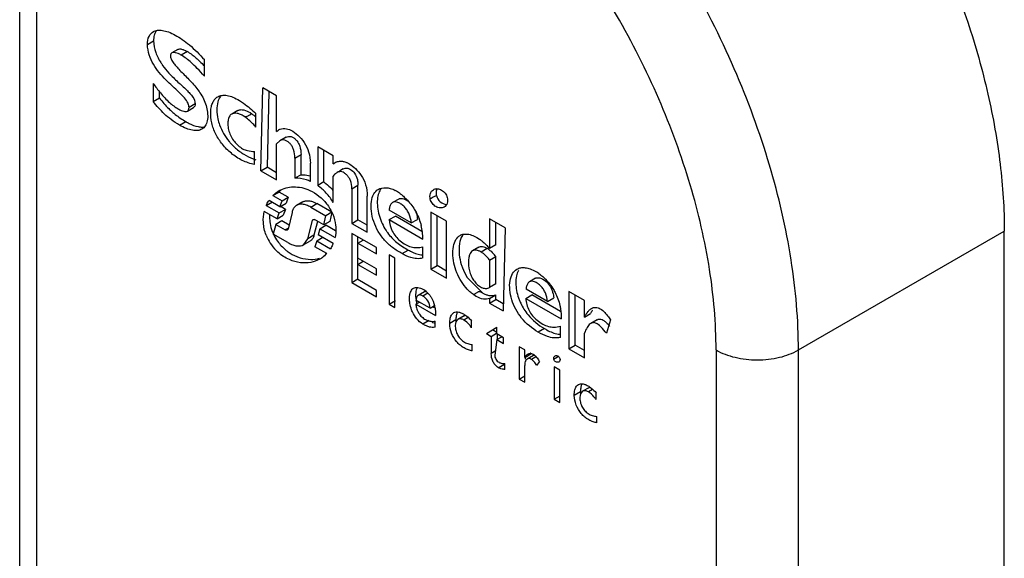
# Model space of a CAD drawing. Header units: millimetres. Extents: x 46 to 113, y 17 to 206.
# Tile 8 of 9: x 67 to 101, y 170 to 189. Entities that reach past the tile are written whole.
import ezdxf

# ---------------------------------------------------------------- set-up
doc = ezdxf.new("R2010")
doc.units = ezdxf.units.MM
doc.header["$LTSCALE"] = 14.498882
doc.layers.get('0').update_dxf_attribs({"linetype": 'CONTINUOUS'})

msp = doc.modelspace()

# ---------------------------------------------------------------- linework, layer by layer
at = {"color": 7}
for p, q in [((67.368, 69.267), (67.368, 191.61)), ((67.953, 69.605), (67.953, 190.793)), ((71.756, 187.82), (71.968, 187.943)), ((72.805, 187.651), (72.592, 187.528)), ((73.128, 187.574), (72.916, 187.452)), ((73.711, 186.734), (73.711, 187.298)), ((71.954, 186.473), (71.954, 185.85)), ((72.166, 185.972), (72.166, 186.208)), ((75.654, 183.475), (75.724, 186.325)), ((76.187, 186.058), (75.724, 186.325)), ((75.93, 186.206), (75.866, 183.598)), ((76.187, 184.831), (76.187, 186.058)), ((72.166, 185.972), (71.954, 185.85)), ((73.395, 185.78), (73.183, 185.658)), ((73.128, 185.529), (73.34, 185.652)), ((74.862, 185.55), (74.65, 185.428)), ((75.478, 184.983), (75.478, 185.444)), ((72.86, 185.046), (73.073, 185.169)), ((76.187, 184.831), (76.257, 184.88)), ((76.303, 184.508), (76.187, 184.41)), ((76.187, 183.168), (76.187, 184.41)), ((76.515, 184.63), (76.303, 184.508)), ((75.433, 183.693), (75.433, 184.136)), ((76.819, 183.913), (77.031, 184.036)), ((77.031, 183.343), (77.031, 184.036)), ((77.604, 184.304), (77.604, 182.972)), ((78.137, 183.997), (77.604, 184.304)), ((77.816, 183.095), (77.816, 184.182)), ((78.137, 183.716), (78.137, 183.997)), ((76.819, 183.913), (76.819, 183.221)), ((77.352, 183.113), (77.352, 183.737)), ((78.137, 183.716), (78.192, 183.753)), ((78.137, 183.716), (78.195, 183.749)), ((75.654, 183.475), (75.866, 183.598)), ((75.654, 183.475), (76.187, 183.168)), ((76.187, 183.413), (75.866, 183.598)), ((77.031, 183.343), (76.819, 183.221)), ((78.299, 183.435), (78.272, 183.42)), ((78.484, 183.542), (78.357, 183.469)), ((77.816, 183.095), (77.604, 182.972)), ((78.137, 182.384), (78.137, 183.299)), ((78.775, 182.863), (78.987, 182.986)), ((78.987, 181.795), (78.987, 182.986)), ((76.064, 182.627), (76.277, 182.749)), ((76.269, 182.791), (76.288, 182.803)), ((76.592, 182.567), (76.277, 182.749)), ((78.775, 182.863), (78.775, 181.673)), ((75.834, 182.29), (76.046, 182.413)), ((75.834, 182.29), (76.281, 182.032)), ((76.306, 182.245), (75.932, 182.462)), ((76.064, 182.627), (76.38, 182.445)), ((76.306, 182.245), (76.38, 182.445)), ((76.306, 182.245), (76.518, 182.368)), ((76.38, 182.445), (76.592, 182.567)), ((76.592, 182.567), (76.518, 182.368)), ((77.089, 182.409), (76.877, 182.286)), ((77.363, 182.23), (77.576, 182.352)), ((78.092, 182.054), (77.576, 182.352)), ((79.307, 181.365), (79.307, 182.607)), ((80.389, 182.508), (80.177, 182.386)), ((76.209, 181.831), (75.77, 182.085)), ((76.209, 181.831), (76.281, 182.032)), ((76.209, 181.831), (76.421, 181.954)), ((76.281, 182.032), (76.493, 182.154)), ((76.493, 182.154), (76.313, 182.258)), ((76.493, 182.154), (76.421, 181.954)), ((76.723, 182.05), (76.588, 181.477)), ((77.363, 182.23), (77.879, 181.932)), ((78.092, 182.054), (77.879, 181.932)), ((78.092, 182.054), (78.025, 181.74)), ((80.818, 181.688), (80.059, 182.126)), ((81.495, 182.058), (81.495, 180.097)), ((82.028, 181.75), (81.495, 182.058)), ((76.164, 181.634), (76.077, 181.302)), ((76.377, 181.757), (76.164, 181.634)), ((76.164, 181.634), (76.488, 181.447)), ((76.621, 181.616), (76.377, 181.757)), ((77.261, 181.14), (77.428, 181.775)), ((77.599, 181.742), (77.473, 181.263)), ((77.813, 181.618), (77.497, 181.8)), ((77.813, 181.618), (77.879, 181.932)), ((78.025, 181.74), (77.813, 181.618)), ((78.775, 181.673), (78.987, 181.795)), ((78.775, 181.673), (79.307, 181.365)), ((79.307, 181.61), (78.987, 181.795)), ((80.059, 181.802), (80.271, 181.924)), ((80.059, 181.802), (81.215, 181.134)), ((81.183, 181.398), (80.271, 181.924)), ((80.818, 181.688), (81.03, 181.81)), ((81.707, 180.22), (81.707, 181.935)), ((82.028, 179.789), (82.028, 181.75)), ((83.51, 181.83), (83.51, 180.808)), ((84.043, 181.522), (83.51, 181.83)), ((83.722, 180.931), (83.722, 181.707)), ((76.581, 181.011), (76.077, 181.302)), ((76.576, 181.498), (76.488, 181.447)), ((77.676, 181.485), (77.618, 181.277)), ((78.136, 180.978), (77.618, 181.277)), ((77.676, 181.485), (77.888, 181.607)), ((77.676, 181.485), (78.2, 181.182)), ((78.21, 181.421), (77.888, 181.607)), ((78.775, 181.328), (78.775, 179.641)), ((79.621, 180.84), (78.775, 181.328)), ((84.043, 181.522), (83.972, 178.668)), ((94.116, 177.322), (101.187, 181.404)), ((101.187, 30.759), (101.187, 181.404)), ((77.127, 180.941), (77.261, 181.14)), ((77.127, 180.941), (77.339, 181.064)), ((77.473, 181.263), (77.261, 181.14)), ((77.571, 181.075), (77.509, 180.87)), ((77.571, 181.075), (77.783, 181.197)), ((77.571, 181.075), (78.043, 180.802)), ((78.983, 180.99), (79.171, 181.099)), ((78.983, 180.482), (78.983, 180.99)), ((78.983, 180.99), (79.621, 180.622)), ((78.987, 180.99), (78.987, 181.205)), ((77.914, 180.636), (77.509, 180.87)), ((79.621, 180.622), (79.621, 180.84)), ((80.503, 180.635), (80.715, 180.757)), ((81.215, 180.484), (81.215, 180.867)), ((83.136, 180.855), (82.924, 180.733)), ((83.213, 180.694), (83.425, 180.816)), ((83.722, 180.931), (83.51, 180.808)), ((79.621, 180.114), (78.983, 180.482)), ((78.983, 180.264), (79.171, 180.373)), ((78.983, 179.74), (78.983, 180.264)), ((78.983, 180.264), (79.621, 179.896)), ((78.987, 180.264), (78.987, 180.482)), ((80.059, 180.587), (80.059, 178.9)), ((80.255, 180.473), (80.059, 180.587)), ((80.255, 178.787), (80.255, 180.473)), ((83.51, 180.407), (83.722, 180.529)), ((83.51, 180.407), (83.51, 179.47)), ((83.722, 179.593), (83.722, 180.529)), ((79.621, 179.896), (79.621, 180.114)), ((81.495, 180.097), (81.707, 180.22)), ((81.495, 180.097), (82.028, 179.789)), ((82.028, 180.034), (81.707, 180.22)), ((78.775, 179.641), (78.987, 179.764)), ((78.775, 179.641), (79.621, 179.153)), ((79.621, 179.371), (78.983, 179.74)), ((82.731, 179.825), (83.259, 179.286)), ((83.722, 179.593), (83.51, 179.47)), ((85.087, 179.786), (84.875, 179.664)), ((79.621, 179.153), (79.621, 179.371)), ((81.267, 179.322), (81.055, 179.199)), ((81.384, 179.275), (81.215, 179.177)), ((85.498, 178.986), (84.76, 179.412)), ((86.231, 179.326), (86.231, 177.366)), ((86.765, 179.018), (86.231, 179.326)), ((80.059, 178.9), (80.271, 179.023)), ((80.974, 178.895), (81.101, 178.968)), ((81.461, 178.76), (80.978, 179.039)), ((83.51, 179.095), (83.722, 179.218)), ((83.51, 179.095), (83.51, 178.935)), ((83.51, 178.935), (83.722, 179.057)), ((83.51, 178.935), (83.972, 178.668)), ((83.722, 179.057), (83.722, 179.218)), ((83.978, 178.909), (83.722, 179.057)), ((84.749, 179.094), (84.962, 179.216)), ((84.749, 179.094), (85.967, 178.39)), ((85.943, 178.65), (84.962, 179.216)), ((85.498, 178.986), (85.71, 179.109)), ((86.443, 177.488), (86.443, 179.203)), ((86.765, 178.455), (86.765, 179.018)), ((80.059, 178.9), (80.255, 178.787)), ((80.974, 178.895), (81.65, 178.505)), ((81.461, 178.76), (81.613, 178.847)), ((81.61, 178.773), (81.547, 178.809)), ((86.765, 178.455), (86.977, 178.577)), ((81.427, 178.334), (81.215, 178.211)), ((81.634, 178.101), (81.634, 178.314)), ((82.35, 178.355), (82.138, 178.232)), ((82.635, 178.497), (82.422, 178.374)), ((82.767, 178.433), (82.624, 178.351)), ((82.889, 178.086), (82.889, 178.322)), ((87.198, 178.359), (86.986, 178.237)), ((87.666, 178.355), (87.519, 177.895)), ((83.397, 177.887), (83.754, 178.108)), ((83.565, 177.791), (83.745, 177.895)), ((83.754, 177.926), (83.61, 178.01)), ((83.754, 177.878), (83.754, 178.108)), ((85.393, 178.057), (85.18, 177.934)), ((85.938, 177.757), (85.938, 178.139)), ((86.765, 177.058), (86.765, 177.903)), ((83.397, 177.887), (83.565, 177.791)), ((83.565, 177.791), (83.565, 177.203)), ((83.754, 177.681), (83.687, 177.148)), ((83.988, 177.743), (83.754, 177.878)), ((83.754, 177.681), (83.924, 177.78)), ((83.754, 177.681), (83.988, 177.546)), ((83.777, 177.681), (83.777, 177.878)), ((83.988, 177.546), (83.988, 177.743)), ((82.911, 177.296), (82.911, 177.512)), ((83.704, 177.283), (83.565, 177.203)), ((84.524, 177.434), (84.524, 176.322)), ((84.713, 177.325), (84.524, 177.434)), ((84.713, 177.067), (84.713, 177.325)), ((86.231, 177.366), (86.443, 177.488)), ((86.231, 177.366), (86.765, 177.058)), ((86.765, 177.303), (86.443, 177.488)), ((91.288, 177.327), (91.288, 26.677)), ((94.116, 26.677), (94.116, 177.322)), ((84.713, 177.067), (84.925, 177.19)), ((84.736, 177.012), (84.736, 177.067)), ((85.014, 177.134), (84.802, 177.012)), ((85.121, 177.102), (84.946, 177.001)), ((85.225, 176.922), (85.124, 176.787)), ((85.788, 177.046), (85.717, 177.005)), ((85.876, 177.097), (85.788, 177.046)), ((83.807, 176.713), (84.02, 176.835)), ((84.037, 176.656), (84.037, 176.862)), ((84.713, 176.213), (84.713, 176.793)), ((85.724, 176.741), (85.724, 175.629)), ((85.921, 176.628), (85.724, 176.741)), ((85.921, 175.516), (85.921, 176.628)), ((84.524, 176.322), (84.713, 176.431)), ((84.524, 176.322), (84.713, 176.213)), ((86.628, 175.885), (86.416, 175.763)), ((86.914, 176.027), (86.702, 175.904)), ((87.045, 175.963), (86.903, 175.881)), ((85.724, 175.629), (85.936, 175.752)), ((85.724, 175.629), (85.921, 175.516)), ((87.168, 175.616), (87.168, 175.852)), ((87.19, 174.825), (87.19, 175.042))]:
    msp.add_line(p, q, dxfattribs=at)
for centre, radius, start, end in [((75.324, 185.896), 0.597, 243.5857, 246.5935), ((76.476, 184.501), 0.438, 115.3547, 120.0359), ((76.203, 185.852), 2.134, 233.3506, 234.455), ((75.967, 185.488), 1.702, 250.2593, 251.7568), ((75.986, 185.547), 1.764, 251.7589, 253.3688), ((78.435, 183.333), 0.485, 116.1846, 120.0345), ((77.099, 181.941), 1.153, 133.6194, 135.5301), ((77.086, 181.955), 1.134, 130.643, 133.6216), ((76.673, 181.495), 1.966, 41.8505, 43.8959), ((79.428, 181.349), 1.679, 54.0264, 59.9537), ((79.364, 181.26), 1.788, 51.0153, 54.0592), ((81.982, 181.879), 0.807, 123.2404, 129.3579), ((77.351, 181.906), 1.403, 176.8748, 185.2525), ((77.382, 181.908), 1.434, 185.2356, 189.6308), ((77.388, 181.909), 1.44, 189.6307, 200.9967), ((84.779, 169.421), 14.381, 120.6139, 120.7302), ((81.482, 182.449), 1.839, 202.3947, 205.1183), ((77.43, 181.924), 1.485, 200.9705, 204.0541), ((77.453, 181.936), 1.51, 205.5259, 215.5969), ((79.315, 181.137), 1.9, 359.9277, 14.049), ((77.212, 181.799), 1.478, 201.0542, 204.3653), ((77.242, 181.815), 1.512, 204.4269, 215.7709), ((77.492, 181.963), 1.557, 215.5595, 230.5083), ((82.965, 180.994), 0.47, 143.8945, 146.396), ((82.289, 179.865), 1.534, 51.0243, 54.9996), ((77.277, 181.838), 1.554, 215.719, 228.0645), ((82.627, 179.718), 1.363, 36.5235, 42.6315), ((77.134, 181.34), 1.049, 300.7798, 306.2572), ((81.264, 181.338), 0.756, 261.2772, 265.6903), ((84.389, 178.8), 1.407, 58.2546, 59.9958), ((84.352, 178.741), 1.476, 54.7927, 58.2409), ((81.012, 179.255), 0.221, 128.3607, 136.0107), ((81.002, 179.267), 0.206, 120.0392, 128.3271), ((80.835, 178.744), 0.765, 57.6028, 60.1992), ((80.806, 178.698), 0.82, 43.4719, 57.6085), ((80.806, 178.699), 0.819, 39.4908, 43.4294), ((82.081, 179.228), 1.116, 189.6736, 195.8982), ((86.173, 179.699), 1.773, 199.4297, 203.3543), ((80.543, 178.59), 1.106, 11.0897, 13.4085), ((80.503, 178.582), 1.147, 9.4878, 11.0935), ((83.411, 178.355), 1.061, 178.2238, 180.0164), ((83.166, 178.355), 0.815, 180.0138, 183.5326), ((85.905, 176.694), 2.254, 39.6202, 40.9309), ((85.994, 178.658), 0.8, 260.911, 265.7067), ((84.911, 177.062), 0.146, 84.1718, 95.0283), ((87.683, 175.885), 1.055, 178.2121, 180.0165), ((87.442, 175.885), 0.814, 180.0146, 183.6301)]:
    msp.add_arc(centre, radius, start, end, dxfattribs=at)
for points, knots in [([(78.856, 204.978), (79.312, 205.241), (80.317, 205.659), (81.977, 205.902), (83.759, 205.771), (85.624, 205.276), (87.536, 204.431), (89.456, 203.256), (91.345, 201.777), (93.81, 199.402), (96.549, 195.895), (98.687, 191.946), (99.96, 188.628), (100.656, 186.162), (101.083, 183.756), (101.187, 182.171), (101.187, 181.404)], [0, 0, 0, 0, 0.042827, 0.087422, 0.135218, 0.187141, 0.243604, 0.304578, 0.369692, 0.438318, 0.58255, 0.729587, 0.801596, 0.871213, 0.937599, 1, 1, 1, 1]), ([(94.116, 177.322), (94.116, 178.356), (93.927, 180.507), (93.172, 183.754), (91.962, 187.042), (90.343, 190.248), (88.376, 193.254), (86.133, 195.945), (83.699, 198.222), (81.93, 199.462), (81.035, 199.979)], [0, 0, 0, 0, 0.114155, 0.237327, 0.366977, 0.500001, 0.633025, 0.762675, 0.885846, 1, 1, 1, 1]), ([(91.288, 177.327), (91.288, 178.249), (91.118, 180.168), (90.444, 183.063), (89.365, 185.995), (87.921, 188.854), (86.167, 191.533), (84.167, 193.933), (81.996, 195.963), (80.419, 197.069), (79.621, 197.53)], [0, 0, 0, 0, 0.114164, 0.237348, 0.367003, 0.500025, 0.633043, 0.762685, 0.88585, 1, 1, 1, 1]), ([(71.756, 187.82), (71.752, 187.914), (71.778, 188.087), (71.895, 188.222), (71.958, 188.259)], [0, 0, 0, 0, 0.559577, 1, 1, 1, 1]), ([(71.958, 188.259), (72.001, 188.283), (72.106, 188.315), (72.284, 188.306), (72.49, 188.249), (72.717, 188.141), (72.959, 187.991), (73.308, 187.723), (73.549, 187.477), (73.711, 187.298)], [0, 0, 0, 0, 0.069926, 0.152213, 0.251824, 0.372222, 0.510236, 0.656049, 1, 1, 1, 1]), ([(72.009, 188.192), (72.002, 188.175), (71.973, 188.095), (71.965, 188.009), (71.968, 187.943)], [0, 0, 0, 0, 0.223161, 1, 1, 1, 1]), ([(72.077, 188.302), (72.07, 188.294), (72.044, 188.26), (72.022, 188.222), (72.009, 188.192)], [0, 0, 0, 0, 0.240411, 1, 1, 1, 1]), ([(73.149, 185.802), (73.119, 185.867), (73.023, 185.997), (72.762, 186.257), (72.451, 186.528), (72.153, 186.851), (71.952, 187.134), (71.804, 187.459), (71.761, 187.698), (71.756, 187.82)], [0, 0, 0, 0, 0.085464, 0.190053, 0.440718, 0.576471, 0.71417, 0.853738, 1, 1, 1, 1]), ([(71.968, 187.943), (71.974, 187.808), (72.025, 187.544), (72.145, 187.305), (72.213, 187.196)], [0, 0, 0, 0, 0.511627, 1, 1, 1, 1]), ([(72.592, 187.528), (72.581, 187.522), (72.56, 187.502), (72.545, 187.459), (72.544, 187.408), (72.56, 187.328), (72.615, 187.223), (72.713, 187.097), (72.839, 186.961), (72.985, 186.815), (73.143, 186.658), (73.303, 186.488), (73.458, 186.306), (73.597, 186.109), (73.713, 185.898), (73.795, 185.669), (73.831, 185.43), (73.823, 185.206), (73.759, 185.02), (73.674, 184.936), (73.628, 184.909)], [0, 0, 0, 0, 0.012456, 0.026216, 0.04273, 0.061273, 0.103585, 0.154827, 0.214577, 0.28131, 0.353223, 0.428457, 0.505325, 0.582547, 0.659517, 0.736325, 0.815056, 0.890066, 0.949349, 1, 1, 1, 1]), ([(72.916, 187.452), (72.882, 187.471), (72.818, 187.504), (72.713, 187.542), (72.629, 187.55), (72.592, 187.528)], [0, 0, 0, 0, 0.345145, 0.623728, 1, 1, 1, 1]), ([(72.805, 187.651), (72.814, 187.656), (72.864, 187.674), (72.919, 187.663), (72.959, 187.651)], [0, 0, 0, 0, 0.20028, 1, 1, 1, 1]), ([(73.711, 186.734), (73.63, 186.822), (73.483, 186.98), (73.227, 187.23), (73.039, 187.38), (72.916, 187.452)], [0, 0, 0, 0, 0.335247, 0.601831, 1, 1, 1, 1]), ([(72.959, 187.651), (72.972, 187.647), (73.03, 187.627), (73.086, 187.598), (73.128, 187.574)], [0, 0, 0, 0, 0.217394, 1, 1, 1, 1]), ([(73.128, 187.574), (73.158, 187.557), (73.289, 187.475), (73.408, 187.375), (73.497, 187.293)], [0, 0, 0, 0, 0.220074, 1, 1, 1, 1]), ([(72.213, 187.196), (72.234, 187.164), (72.318, 187.038), (72.415, 186.922), (72.492, 186.838)], [0, 0, 0, 0, 0.251455, 1, 1, 1, 1]), ([(73.497, 187.293), (73.514, 187.277), (73.588, 187.208), (73.659, 187.136), (73.714, 187.079)], [0, 0, 0, 0, 0.22868, 1, 1, 1, 1]), ([(72.492, 186.838), (72.591, 186.73), (72.793, 186.536), (73.044, 186.311), (73.214, 186.138), (73.334, 185.991), (73.395, 185.862), (73.395, 185.78)], [0, 0, 0, 0, 0.312238, 0.594627, 0.717773, 0.826078, 1, 1, 1, 1]), ([(71.954, 186.473), (72.034, 186.366), (72.208, 186.139), (72.482, 185.832), (72.705, 185.667), (72.812, 185.605)], [0, 0, 0, 0, 0.327106, 0.699184, 1, 1, 1, 1]), ([(75.433, 183.693), (75.288, 183.723), (75.073, 183.793), (74.816, 183.943), (74.579, 184.118), (74.322, 184.375), (74.092, 184.73), (73.95, 185.114), (73.916, 185.44), (73.944, 185.678), (73.992, 185.826), (74.066, 185.943), (74.134, 185.999), (74.17, 186.019)], [0, 0, 0, 0, 0.142152, 0.21325, 0.284924, 0.424342, 0.558878, 0.688035, 0.812446, 0.868999, 0.917564, 0.960297, 1, 1, 1, 1]), ([(74.17, 186.019), (74.215, 186.045), (74.323, 186.081), (74.506, 186.073), (74.708, 186.01), (74.843, 185.938), (74.913, 185.894)], [0, 0, 0, 0, 0.198358, 0.421485, 0.685476, 1, 1, 1, 1]), ([(74.289, 186.067), (74.276, 186.053), (74.224, 185.988), (74.191, 185.91), (74.173, 185.849)], [0, 0, 0, 0, 0.231953, 1, 1, 1, 1]), ([(72.86, 185.046), (72.76, 185.104), (72.576, 185.223), (72.265, 185.486), (72.076, 185.707), (71.954, 185.85)], [0, 0, 0, 0, 0.286949, 0.536425, 1, 1, 1, 1]), ([(72.166, 185.972), (72.27, 185.851), (72.41, 185.686), (72.566, 185.538), (72.607, 185.502)], [0, 0, 0, 0, 0.744722, 1, 1, 1, 1]), ([(73.183, 185.658), (73.183, 185.67), (73.18, 185.719), (73.164, 185.768), (73.149, 185.802)], [0, 0, 0, 0, 0.240978, 1, 1, 1, 1]), ([(73.395, 185.78), (73.395, 185.753), (73.391, 185.703), (73.358, 185.662), (73.34, 185.652)], [0, 0, 0, 0, 0.563179, 1, 1, 1, 1]), ([(74.173, 185.849), (74.148, 185.759), (74.129, 185.559), (74.152, 185.362), (74.174, 185.26)], [0, 0, 0, 0, 0.475115, 1, 1, 1, 1]), ([(74.913, 185.895), (74.962, 185.864), (75.162, 185.728), (75.347, 185.572), (75.478, 185.444)], [0, 0, 0, 0, 0.239679, 1, 1, 1, 1]), ([(72.607, 185.502), (72.64, 185.473), (72.785, 185.349), (72.945, 185.242), (73.073, 185.169)], [0, 0, 0, 0, 0.228026, 1, 1, 1, 1]), ([(72.812, 185.605), (72.846, 185.586), (72.908, 185.553), (73.011, 185.515), (73.092, 185.509), (73.128, 185.529)], [0, 0, 0, 0, 0.349803, 0.627299, 1, 1, 1, 1]), ([(73.128, 185.529), (73.146, 185.54), (73.179, 185.581), (73.183, 185.631), (73.183, 185.658)], [0, 0, 0, 0, 0.436821, 1, 1, 1, 1]), ([(74.65, 185.428), (74.615, 185.407), (74.552, 185.336), (74.517, 185.191), (74.516, 185.023), (74.55, 184.839), (74.625, 184.652), (74.767, 184.431), (74.917, 184.298), (75.026, 184.236)], [0, 0, 0, 0, 0.087518, 0.190247, 0.309648, 0.442944, 0.587322, 0.734309, 1, 1, 1, 1]), ([(75.068, 185.354), (75.032, 185.376), (74.943, 185.421), (74.802, 185.468), (74.692, 185.452), (74.65, 185.428)], [0, 0, 0, 0, 0.289048, 0.674647, 1, 1, 1, 1]), ([(74.862, 185.55), (74.872, 185.556), (74.918, 185.577), (74.969, 185.581), (75.007, 185.578)], [0, 0, 0, 0, 0.235383, 1, 1, 1, 1]), ([(75.007, 185.578), (75.027, 185.577), (75.124, 185.56), (75.213, 185.516), (75.279, 185.476)], [0, 0, 0, 0, 0.21077, 1, 1, 1, 1]), ([(75.478, 184.983), (75.447, 185.02), (75.323, 185.157), (75.182, 185.28), (75.068, 185.354)], [0, 0, 0, 0, 0.262712, 1, 1, 1, 1]), ([(75.29, 185.405), (75.275, 185.395), (75.24, 185.384), (75.199, 185.351), (75.145, 185.324), (75.105, 185.34), (75.086, 185.348)], [0, 0, 0, 0, 0.242645, 0.472411, 0.721265, 1, 1, 1, 1]), ([(75.27, 185.483), (75.277, 185.478), (75.289, 185.465), (75.304, 185.45), (75.311, 185.434), (75.307, 185.418), (75.297, 185.41), (75.29, 185.405)], [0, 0, 0, 0, 0.265653, 0.522261, 0.638533, 0.749125, 1, 1, 1, 1]), ([(75.279, 185.477), (75.296, 185.466), (75.366, 185.419), (75.431, 185.366), (75.479, 185.323)], [0, 0, 0, 0, 0.242004, 1, 1, 1, 1]), ([(73.628, 184.909), (73.584, 184.883), (73.473, 184.851), (73.287, 184.865), (73.078, 184.931), (72.935, 185.003), (72.86, 185.046)], [0, 0, 0, 0, 0.190058, 0.412157, 0.680299, 1, 1, 1, 1]), ([(73.073, 185.169), (73.11, 185.147), (73.246, 185.074), (73.393, 185.016), (73.502, 184.995)], [0, 0, 0, 0, 0.28243, 1, 1, 1, 1]), ([(73.502, 184.995), (73.522, 184.991), (73.598, 184.979), (73.677, 184.98), (73.731, 184.991)], [0, 0, 0, 0, 0.273337, 1, 1, 1, 1]), ([(74.174, 185.26), (74.189, 185.192), (74.27, 184.914), (74.421, 184.658), (74.561, 184.489)], [0, 0, 0, 0, 0.242908, 1, 1, 1, 1]), ([(76.288, 184.896), (76.298, 184.901), (76.338, 184.918), (76.38, 184.928), (76.412, 184.931)], [0, 0, 0, 0, 0.255609, 1, 1, 1, 1]), ([(76.412, 184.931), (76.434, 184.933), (76.527, 184.935), (76.618, 184.903), (76.683, 184.871)], [0, 0, 0, 0, 0.228745, 1, 1, 1, 1]), ([(76.515, 184.63), (76.541, 184.646), (76.6, 184.669), (76.697, 184.657), (76.786, 184.609), (76.87, 184.538), (76.94, 184.442), (77.013, 184.277), (77.031, 184.134), (77.031, 184.036)], [0, 0, 0, 0, 0.099216, 0.194864, 0.303863, 0.42305, 0.548006, 0.683079, 1, 1, 1, 1]), ([(76.683, 184.871), (76.77, 184.827), (76.941, 184.705), (77.156, 184.453), (77.314, 184.122), (77.352, 183.869), (77.352, 183.737)], [0, 0, 0, 0, 0.212028, 0.452136, 0.713457, 1, 1, 1, 1]), ([(74.561, 184.489), (74.587, 184.457), (74.699, 184.33), (74.827, 184.216), (74.929, 184.14)], [0, 0, 0, 0, 0.246438, 1, 1, 1, 1]), ([(76.819, 183.913), (76.819, 184.012), (76.801, 184.154), (76.728, 184.319), (76.658, 184.415), (76.574, 184.487), (76.484, 184.535), (76.388, 184.546), (76.329, 184.523), (76.303, 184.508)], [0, 0, 0, 0, 0.316921, 0.451994, 0.57695, 0.696137, 0.805136, 0.900784, 1, 1, 1, 1]), ([(74.962, 184.116), (74.996, 184.092), (75.131, 184.001), (75.278, 183.927), (75.392, 183.886)], [0, 0, 0, 0, 0.254292, 1, 1, 1, 1]), ([(75.026, 184.236), (75.079, 184.207), (75.213, 184.158), (75.354, 184.144), (75.433, 184.136)], [0, 0, 0, 0, 0.432133, 1, 1, 1, 1]), ([(78.221, 183.768), (78.261, 183.788), (78.349, 183.815), (78.44, 183.809), (78.484, 183.799)], [0, 0, 0, 0, 0.497307, 1, 1, 1, 1]), ([(78.484, 183.799), (78.491, 183.797), (78.522, 183.79), (78.551, 183.78), (78.573, 183.771)], [0, 0, 0, 0, 0.240218, 1, 1, 1, 1]), ([(78.573, 183.771), (78.583, 183.767), (78.623, 183.751), (78.661, 183.731), (78.689, 183.714)], [0, 0, 0, 0, 0.236055, 1, 1, 1, 1]), ([(78.689, 183.714), (78.765, 183.671), (78.917, 183.554), (79.117, 183.316), (79.271, 182.992), (79.307, 182.74), (79.307, 182.607)], [0, 0, 0, 0, 0.196914, 0.432083, 0.697895, 1, 1, 1, 1]), ([(77.031, 183.343), (77.057, 183.344), (77.164, 183.346), (77.272, 183.329), (77.352, 183.308)], [0, 0, 0, 0, 0.238903, 1, 1, 1, 1]), ([(78.272, 183.42), (78.261, 183.414), (78.211, 183.38), (78.168, 183.336), (78.137, 183.299)], [0, 0, 0, 0, 0.211342, 1, 1, 1, 1]), ([(78.775, 182.863), (78.775, 182.959), (78.755, 183.097), (78.677, 183.252), (78.605, 183.34), (78.522, 183.404), (78.438, 183.446), (78.35, 183.455), (78.296, 183.434), (78.272, 183.42)], [0, 0, 0, 0, 0.323415, 0.460738, 0.58705, 0.706461, 0.812575, 0.90408, 1, 1, 1, 1]), ([(78.484, 183.542), (78.503, 183.553), (78.541, 183.57), (78.627, 183.577), (78.689, 183.55), (78.727, 183.527)], [0, 0, 0, 0, 0.251305, 0.482313, 1, 1, 1, 1]), ([(78.727, 183.527), (78.783, 183.493), (78.89, 183.392), (78.947, 183.257), (78.965, 183.183)], [0, 0, 0, 0, 0.46367, 1, 1, 1, 1]), ([(77.352, 183.113), (77.307, 183.132), (77.136, 183.197), (76.951, 183.228), (76.819, 183.221)], [0, 0, 0, 0, 0.271061, 1, 1, 1, 1]), ([(78.137, 182.384), (78.076, 182.506), (77.91, 182.719), (77.711, 182.898), (77.604, 182.972)], [0, 0, 0, 0, 0.511383, 1, 1, 1, 1]), ([(77.816, 183.095), (77.838, 183.079), (77.936, 183.007), (78.025, 182.925), (78.09, 182.858)], [0, 0, 0, 0, 0.227746, 1, 1, 1, 1]), ([(78.965, 183.183), (78.968, 183.168), (78.982, 183.103), (78.987, 183.037), (78.987, 182.986)], [0, 0, 0, 0, 0.23469, 1, 1, 1, 1]), ([(76.064, 182.627), (76.081, 182.643), (76.148, 182.707), (76.223, 182.764), (76.282, 182.799)], [0, 0, 0, 0, 0.25289, 1, 1, 1, 1]), ([(76.286, 182.798), (76.277, 182.793), (76.249, 182.776), (76.266, 182.789), (76.269, 182.791)], [0, 0, 0, 0, 0.721297, 1, 1, 1, 1]), ([(76.282, 182.799), (76.428, 182.878), (76.792, 182.971), (77.4, 182.83), (77.868, 182.451), (78.132, 182.001), (78.202, 181.735), (78.217, 181.605)], [0, 0, 0, 0, 0.18959, 0.410082, 0.690786, 0.850364, 1, 1, 1, 1]), ([(80.503, 180.635), (80.391, 180.697), (80.227, 180.794), (80.031, 180.954), (79.857, 181.135), (79.674, 181.389), (79.517, 181.728), (79.438, 182.08), (79.432, 182.406), (79.505, 182.676), (79.619, 182.803), (79.682, 182.84)], [0, 0, 0, 0, 0.142112, 0.211552, 0.281562, 0.421005, 0.558473, 0.69462, 0.82009, 0.918583, 1, 1, 1, 1]), ([(79.72, 182.761), (79.691, 182.697), (79.651, 182.544), (79.644, 182.197), (79.71, 181.924), (79.782, 181.748)], [0, 0, 0, 0, 0.20365, 0.450805, 1, 1, 1, 1]), ([(79.682, 182.84), (79.758, 182.884), (79.906, 182.909), (80.107, 182.881), (80.214, 182.834), (80.268, 182.803)], [0, 0, 0, 0, 0.433219, 0.692279, 1, 1, 1, 1]), ([(79.799, 182.884), (79.792, 182.875), (79.761, 182.837), (79.736, 182.795), (79.72, 182.761)], [0, 0, 0, 0, 0.240478, 1, 1, 1, 1]), ([(80.489, 182.65), (80.528, 182.619), (80.683, 182.483), (80.815, 182.322), (80.9, 182.191)], [0, 0, 0, 0, 0.243332, 1, 1, 1, 1]), ([(81.471, 182.503), (81.454, 182.566), (81.451, 182.667), (81.509, 182.776), (81.553, 182.815), (81.578, 182.829)], [0, 0, 0, 0, 0.532648, 0.7698, 1, 1, 1, 1]), ([(81.578, 182.829), (81.618, 182.852), (81.719, 182.873), (81.865, 182.823), (81.987, 182.714), (82.038, 182.614), (82.053, 182.56)], [0, 0, 0, 0, 0.226078, 0.468763, 0.727925, 1, 1, 1, 1]), ([(81.674, 182.775), (81.672, 182.763), (81.666, 182.713), (81.673, 182.663), (81.683, 182.626)], [0, 0, 0, 0, 0.235978, 1, 1, 1, 1]), ([(81.705, 182.865), (81.701, 182.858), (81.687, 182.83), (81.678, 182.799), (81.674, 182.775)], [0, 0, 0, 0, 0.243434, 1, 1, 1, 1]), ([(75.834, 182.29), (75.84, 182.306), (75.868, 182.366), (75.902, 182.423), (75.932, 182.462)], [0, 0, 0, 0, 0.258557, 1, 1, 1, 1]), ([(77.363, 182.23), (77.317, 182.257), (77.227, 182.3), (77.092, 182.332), (76.975, 182.328), (76.906, 182.303), (76.877, 182.286)], [0, 0, 0, 0, 0.318119, 0.580896, 0.802997, 1, 1, 1, 1]), ([(77.089, 182.409), (77.118, 182.426), (77.187, 182.451), (77.305, 182.455), (77.439, 182.423), (77.529, 182.379), (77.576, 182.352)], [0, 0, 0, 0, 0.197003, 0.419103, 0.68188, 1, 1, 1, 1]), ([(80.177, 182.386), (80.16, 182.376), (80.118, 182.34), (80.075, 182.249), (80.062, 182.171), (80.059, 182.126)], [0, 0, 0, 0, 0.197798, 0.546831, 1, 1, 1, 1]), ([(80.818, 181.688), (80.81, 181.792), (80.774, 181.946), (80.678, 182.126), (80.588, 182.239), (80.481, 182.329), (80.371, 182.389), (80.266, 182.415), (80.201, 182.4), (80.177, 182.386)], [0, 0, 0, 0, 0.294625, 0.434477, 0.569634, 0.701188, 0.823801, 0.920043, 1, 1, 1, 1]), ([(80.389, 182.508), (80.407, 182.519), (80.452, 182.533), (80.527, 182.527), (80.609, 182.498), (80.664, 182.466), (80.692, 182.447)], [0, 0, 0, 0, 0.197631, 0.418679, 0.684015, 1, 1, 1, 1]), ([(81.946, 182.232), (81.905, 182.209), (81.804, 182.188), (81.657, 182.239), (81.535, 182.348), (81.485, 182.449), (81.471, 182.503)], [0, 0, 0, 0, 0.226594, 0.470019, 0.72936, 1, 1, 1, 1]), ([(81.683, 182.626), (81.67, 182.621), (81.621, 182.602), (81.574, 182.576), (81.54, 182.554)], [0, 0, 0, 0, 0.244506, 1, 1, 1, 1]), ([(81.683, 182.626), (81.704, 182.545), (81.792, 182.401), (81.949, 182.327), (82.026, 182.324)], [0, 0, 0, 0, 0.520758, 1, 1, 1, 1]), ([(82.053, 182.56), (82.07, 182.497), (82.076, 182.367), (81.995, 182.26), (81.946, 182.232)], [0, 0, 0, 0, 0.536552, 1, 1, 1, 1]), ([(75.832, 181.268), (75.779, 181.407), (75.719, 181.682), (75.741, 181.961), (75.77, 182.085)], [0, 0, 0, 0, 0.539921, 1, 1, 1, 1]), ([(76.787, 182.206), (76.779, 182.194), (76.748, 182.147), (76.73, 182.092), (76.723, 182.05)], [0, 0, 0, 0, 0.243591, 1, 1, 1, 1]), ([(80.9, 182.191), (80.929, 182.146), (81.039, 181.96), (81.119, 181.756), (81.158, 181.598)], [0, 0, 0, 0, 0.245379, 1, 1, 1, 1]), ([(80.979, 182.058), (80.986, 182.038), (81.011, 181.958), (81.025, 181.874), (81.03, 181.81)], [0, 0, 0, 0, 0.244715, 1, 1, 1, 1]), ([(77.428, 181.775), (77.429, 181.778), (77.433, 181.79), (77.442, 181.802), (77.45, 181.806)], [0, 0, 0, 0, 0.273439, 1, 1, 1, 1]), ([(77.45, 181.806), (77.452, 181.808), (77.465, 181.813), (77.479, 181.81), (77.488, 181.806)], [0, 0, 0, 0, 0.226646, 1, 1, 1, 1]), ([(79.817, 181.668), (79.856, 181.586), (79.916, 181.479), (79.986, 181.378), (80.004, 181.353)], [0, 0, 0, 0, 0.748207, 1, 1, 1, 1]), ([(80.059, 181.802), (80.065, 181.664), (80.123, 181.456), (80.278, 181.221), (80.433, 181.064), (80.613, 180.942), (80.803, 180.854), (81.009, 180.828), (81.145, 180.85), (81.215, 180.867)], [0, 0, 0, 0, 0.245637, 0.371043, 0.500298, 0.635212, 0.757782, 0.871088, 1, 1, 1, 1]), ([(76.551, 181.443), (76.542, 181.437), (76.518, 181.431), (76.498, 181.442), (76.488, 181.447)], [0, 0, 0, 0, 0.489591, 1, 1, 1, 1]), ([(76.588, 181.477), (76.585, 181.473), (76.574, 181.46), (76.561, 181.449), (76.551, 181.443)], [0, 0, 0, 0, 0.301362, 1, 1, 1, 1]), ([(78.217, 181.605), (78.222, 181.567), (78.232, 181.426), (78.221, 181.283), (78.2, 181.182)], [0, 0, 0, 0, 0.267838, 1, 1, 1, 1]), ([(80.004, 181.353), (80.095, 181.228), (80.308, 180.994), (80.578, 180.834), (80.715, 180.757)], [0, 0, 0, 0, 0.496833, 1, 1, 1, 1]), ([(82.492, 181.257), (82.534, 181.281), (82.633, 181.313), (82.802, 181.303), (82.986, 181.237), (83.107, 181.165), (83.169, 181.122)], [0, 0, 0, 0, 0.19887, 0.420756, 0.686576, 1, 1, 1, 1]), ([(76.581, 181.011), (76.633, 180.981), (76.734, 180.932), (76.918, 180.886), (77.058, 180.902), (77.127, 180.941)], [0, 0, 0, 0, 0.317728, 0.584392, 1, 1, 1, 1]), ([(77.435, 181.157), (77.417, 181.129), (77.386, 181.094), (77.349, 181.069), (77.339, 181.064)], [0, 0, 0, 0, 0.745452, 1, 1, 1, 1]), ([(77.473, 181.263), (77.472, 181.253), (77.464, 181.216), (77.449, 181.181), (77.435, 181.157)], [0, 0, 0, 0, 0.260139, 1, 1, 1, 1]), ([(78.136, 180.978), (78.13, 180.962), (78.103, 180.901), (78.071, 180.843), (78.043, 180.802)], [0, 0, 0, 0, 0.257717, 1, 1, 1, 1]), ([(83.049, 179.164), (83.004, 179.19), (82.917, 179.246), (82.754, 179.386), (82.574, 179.599), (82.406, 179.896), (82.29, 180.222), (82.238, 180.556), (82.25, 180.86), (82.327, 181.108), (82.434, 181.224), (82.492, 181.257)], [0, 0, 0, 0, 0.062979, 0.127883, 0.262928, 0.403266, 0.54543, 0.686629, 0.815748, 0.917093, 1, 1, 1, 1]), ([(82.573, 181.254), (82.519, 181.172), (82.451, 180.948), (82.454, 180.72), (82.468, 180.593)], [0, 0, 0, 0, 0.432906, 1, 1, 1, 1]), ([(83.254, 181.058), (83.276, 181.04), (83.367, 180.963), (83.45, 180.877), (83.51, 180.808)], [0, 0, 0, 0, 0.237351, 1, 1, 1, 1]), ([(77.671, 180.439), (77.575, 180.387), (77.358, 180.311), (76.995, 180.302), (76.6, 180.416), (76.355, 180.578), (76.238, 180.682)], [0, 0, 0, 0, 0.21172, 0.438529, 0.696, 1, 1, 1, 1]), ([(76.501, 180.761), (76.53, 180.737), (76.648, 180.647), (76.78, 180.574), (76.882, 180.532)], [0, 0, 0, 0, 0.254073, 1, 1, 1, 1]), ([(81.215, 180.484), (81.146, 180.463), (81.003, 180.45), (80.757, 180.503), (80.597, 180.582), (80.503, 180.635)], [0, 0, 0, 0, 0.288113, 0.564144, 1, 1, 1, 1]), ([(80.715, 180.757), (80.74, 180.743), (80.876, 180.668), (81.024, 180.609), (81.149, 180.59)], [0, 0, 0, 0, 0.188613, 1, 1, 1, 1]), ([(82.924, 180.733), (82.873, 180.703), (82.817, 180.608), (82.789, 180.464), (82.784, 180.373), (82.784, 180.323)], [0, 0, 0, 0, 0.394602, 0.666005, 1, 1, 1, 1]), ([(83.22, 180.688), (83.192, 180.705), (83.138, 180.732), (83.058, 180.756), (82.985, 180.758), (82.942, 180.743), (82.924, 180.733)], [0, 0, 0, 0, 0.31284, 0.574205, 0.796696, 1, 1, 1, 1]), ([(83.136, 180.855), (83.154, 180.866), (83.198, 180.881), (83.27, 180.879), (83.35, 180.855), (83.404, 180.827), (83.432, 180.811)], [0, 0, 0, 0, 0.203304, 0.425795, 0.68716, 1, 1, 1, 1]), ([(83.318, 180.615), (83.31, 180.622), (83.278, 180.648), (83.245, 180.672), (83.22, 180.689)], [0, 0, 0, 0, 0.256803, 1, 1, 1, 1]), ([(83.51, 180.407), (83.496, 180.426), (83.437, 180.501), (83.371, 180.57), (83.318, 180.615)], [0, 0, 0, 0, 0.257624, 1, 1, 1, 1]), ([(83.432, 180.811), (83.449, 180.8), (83.52, 180.75), (83.585, 180.69), (83.63, 180.641)], [0, 0, 0, 0, 0.237765, 1, 1, 1, 1]), ([(76.882, 180.532), (76.921, 180.516), (77.075, 180.461), (77.24, 180.434), (77.363, 180.433)], [0, 0, 0, 0, 0.254904, 1, 1, 1, 1]), ([(82.536, 180.264), (82.548, 180.225), (82.599, 180.073), (82.669, 179.928), (82.731, 179.825)], [0, 0, 0, 0, 0.251305, 1, 1, 1, 1]), ([(82.784, 180.323), (82.784, 180.198), (82.813, 180.011), (82.909, 179.788), (83.004, 179.646), (83.121, 179.533), (83.248, 179.455), (83.386, 179.425), (83.471, 179.452), (83.51, 179.47)], [0, 0, 0, 0, 0.290355, 0.427772, 0.558921, 0.684365, 0.801897, 0.899233, 1, 1, 1, 1]), ([(85.18, 177.934), (84.964, 178.059), (84.672, 178.307), (84.398, 178.715), (84.258, 179.043), (84.191, 179.379), (84.196, 179.688), (84.273, 179.945), (84.385, 180.065), (84.446, 180.1)], [0, 0, 0, 0, 0.288645, 0.428528, 0.564523, 0.696778, 0.820533, 0.918686, 1, 1, 1, 1]), ([(84.496, 180.049), (84.465, 179.992), (84.42, 179.852), (84.395, 179.532), (84.443, 179.275), (84.501, 179.109)], [0, 0, 0, 0, 0.204441, 0.451427, 1, 1, 1, 1]), ([(84.446, 180.1), (84.486, 180.123), (84.581, 180.156), (84.739, 180.156), (84.915, 180.11), (85.031, 180.053), (85.092, 180.018)], [0, 0, 0, 0, 0.204663, 0.429879, 0.691447, 1, 1, 1, 1]), ([(85.203, 179.947), (85.249, 179.914), (85.433, 179.769), (85.585, 179.585), (85.68, 179.435)], [0, 0, 0, 0, 0.240788, 1, 1, 1, 1]), ([(84.875, 179.664), (84.859, 179.654), (84.819, 179.619), (84.776, 179.531), (84.764, 179.455), (84.76, 179.412)], [0, 0, 0, 0, 0.197655, 0.546767, 1, 1, 1, 1]), ([(85.498, 178.986), (85.49, 179.088), (85.454, 179.237), (85.361, 179.411), (85.273, 179.521), (85.169, 179.608), (85.063, 179.667), (84.961, 179.692), (84.899, 179.677), (84.875, 179.664)], [0, 0, 0, 0, 0.294762, 0.434883, 0.57028, 0.701878, 0.824347, 0.920329, 1, 1, 1, 1]), ([(85.136, 179.804), (85.204, 179.817), (85.368, 179.754), (85.486, 179.645), (85.54, 179.572)], [0, 0, 0, 0, 0.430143, 1, 1, 1, 1]), ([(80.766, 179.217), (80.77, 179.237), (80.785, 179.306), (80.818, 179.373), (80.853, 179.409)], [0, 0, 0, 0, 0.288942, 1, 1, 1, 1]), ([(80.899, 179.445), (80.94, 179.469), (81.058, 179.485), (81.161, 179.439), (81.215, 179.408)], [0, 0, 0, 0, 0.433913, 1, 1, 1, 1]), ([(81.024, 179.475), (80.993, 179.419), (80.959, 179.271), (80.967, 179.122), (80.981, 179.04)], [0, 0, 0, 0, 0.435402, 1, 1, 1, 1]), ([(83.254, 179.289), (83.238, 179.297), (83.214, 179.309), (83.18, 179.321), (83.152, 179.328), (83.125, 179.322), (83.097, 179.305), (83.066, 179.278), (83.024, 179.265), (82.984, 179.241), (82.992, 179.211), (83.005, 179.195), (83.022, 179.18), (83.035, 179.171), (83.041, 179.167)], [0, 0, 0, 0, 0.13428, 0.20656, 0.28216, 0.353708, 0.416064, 0.535574, 0.665654, 0.776761, 0.826353, 0.881478, 0.94038, 1, 1, 1, 1]), ([(83.259, 179.286), (83.271, 179.28), (83.316, 179.254), (83.364, 179.233), (83.4, 179.221)], [0, 0, 0, 0, 0.26025, 1, 1, 1, 1]), ([(85.54, 179.572), (85.552, 179.557), (85.597, 179.492), (85.632, 179.421), (85.653, 179.366)], [0, 0, 0, 0, 0.244985, 1, 1, 1, 1]), ([(85.653, 179.366), (85.661, 179.346), (85.689, 179.262), (85.705, 179.175), (85.71, 179.109)], [0, 0, 0, 0, 0.244553, 1, 1, 1, 1]), ([(85.68, 179.435), (85.708, 179.39), (85.813, 179.205), (85.888, 179.003), (85.924, 178.847)], [0, 0, 0, 0, 0.246124, 1, 1, 1, 1]), ([(80.768, 178.925), (80.764, 178.95), (80.752, 179.047), (80.754, 179.146), (80.766, 179.217)], [0, 0, 0, 0, 0.267805, 1, 1, 1, 1]), ([(80.858, 178.631), (80.847, 178.655), (80.808, 178.75), (80.78, 178.849), (80.768, 178.925)], [0, 0, 0, 0, 0.255182, 1, 1, 1, 1]), ([(81.055, 179.199), (81.046, 179.194), (81.01, 179.165), (80.993, 179.118), (80.985, 179.082)], [0, 0, 0, 0, 0.213569, 1, 1, 1, 1]), ([(81.215, 179.177), (81.204, 179.184), (81.168, 179.203), (81.126, 179.215), (81.097, 179.212)], [0, 0, 0, 0, 0.300415, 1, 1, 1, 1]), ([(81.461, 178.76), (81.455, 178.846), (81.408, 179.012), (81.285, 179.137), (81.215, 179.177)], [0, 0, 0, 0, 0.517104, 1, 1, 1, 1]), ([(81.438, 179.22), (81.459, 179.194), (81.541, 179.082), (81.594, 178.949), (81.619, 178.846)], [0, 0, 0, 0, 0.239427, 1, 1, 1, 1]), ([(83.51, 179.095), (83.444, 179.067), (83.275, 179.056), (83.124, 179.118), (83.049, 179.163)], [0, 0, 0, 0, 0.452108, 1, 1, 1, 1]), ([(83.4, 179.221), (83.416, 179.215), (83.475, 179.197), (83.536, 179.189), (83.581, 179.189)], [0, 0, 0, 0, 0.265386, 1, 1, 1, 1]), ([(83.581, 179.189), (83.594, 179.189), (83.642, 179.192), (83.689, 179.204), (83.722, 179.218)], [0, 0, 0, 0, 0.259242, 1, 1, 1, 1]), ([(84.545, 178.996), (84.555, 178.973), (84.598, 178.881), (84.648, 178.792), (84.689, 178.727)], [0, 0, 0, 0, 0.247815, 1, 1, 1, 1]), ([(84.749, 179.094), (84.757, 178.952), (84.817, 178.736), (84.979, 178.495), (85.138, 178.336), (85.323, 178.212), (85.519, 178.123), (85.729, 178.098), (85.867, 178.122), (85.938, 178.139)], [0, 0, 0, 0, 0.247287, 0.373265, 0.502764, 0.6374, 0.759165, 0.871888, 1, 1, 1, 1]), ([(81.215, 178.211), (81.134, 178.258), (80.996, 178.389), (80.897, 178.547), (80.858, 178.631)], [0, 0, 0, 0, 0.500799, 1, 1, 1, 1]), ([(80.974, 178.895), (80.977, 178.877), (80.987, 178.808), (81.006, 178.74), (81.025, 178.692)], [0, 0, 0, 0, 0.261267, 1, 1, 1, 1]), ([(81.025, 178.692), (81.03, 178.679), (81.05, 178.631), (81.077, 178.584), (81.1, 178.552)], [0, 0, 0, 0, 0.255366, 1, 1, 1, 1]), ([(81.634, 178.771), (81.638, 178.75), (81.65, 178.662), (81.653, 178.572), (81.65, 178.505)], [0, 0, 0, 0, 0.239208, 1, 1, 1, 1]), ([(82.214, 178.547), (82.219, 178.553), (82.237, 178.576), (82.26, 178.595), (82.279, 178.606)], [0, 0, 0, 0, 0.260783, 1, 1, 1, 1]), ([(82.279, 178.606), (82.302, 178.619), (82.358, 178.637), (82.453, 178.63), (82.557, 178.592), (82.626, 178.552), (82.662, 178.528)], [0, 0, 0, 0, 0.195817, 0.417208, 0.684569, 1, 1, 1, 1]), ([(84.689, 178.727), (84.732, 178.66), (84.924, 178.396), (85.18, 178.18), (85.393, 178.057)], [0, 0, 0, 0, 0.245251, 1, 1, 1, 1]), ([(85.924, 178.847), (85.932, 178.81), (85.961, 178.66), (85.971, 178.506), (85.967, 178.39)], [0, 0, 0, 0, 0.247062, 1, 1, 1, 1]), ([(86.831, 178.567), (86.836, 178.574), (86.853, 178.599), (86.872, 178.624), (86.887, 178.642)], [0, 0, 0, 0, 0.262133, 1, 1, 1, 1]), ([(86.887, 178.642), (86.897, 178.653), (86.933, 178.694), (86.976, 178.73), (87.01, 178.75)], [0, 0, 0, 0, 0.275639, 1, 1, 1, 1]), ([(87.045, 178.692), (87.039, 178.684), (87.015, 178.646), (86.993, 178.607), (86.977, 178.577)], [0, 0, 0, 0, 0.235754, 1, 1, 1, 1]), ([(87.01, 178.75), (87.032, 178.763), (87.08, 178.783), (87.186, 178.794), (87.33, 178.74), (87.458, 178.626), (87.569, 178.49), (87.631, 178.404), (87.666, 178.355)], [0, 0, 0, 0, 0.092132, 0.180584, 0.374377, 0.620079, 0.786073, 1, 1, 1, 1]), ([(81.1, 178.552), (81.131, 178.508), (81.206, 178.428), (81.341, 178.343), (81.489, 178.3), (81.587, 178.306), (81.634, 178.314)], [0, 0, 0, 0, 0.261477, 0.52836, 0.768892, 1, 1, 1, 1]), ([(81.538, 178.276), (81.546, 178.272), (81.578, 178.258), (81.61, 178.246), (81.634, 178.239)], [0, 0, 0, 0, 0.266118, 1, 1, 1, 1]), ([(82.138, 178.232), (82.138, 178.295), (82.146, 178.404), (82.186, 178.509), (82.214, 178.547)], [0, 0, 0, 0, 0.568528, 1, 1, 1, 1]), ([(82.911, 177.296), (82.892, 177.297), (82.85, 177.304), (82.757, 177.332), (82.632, 177.387), (82.493, 177.484), (82.256, 177.722), (82.138, 178.01), (82.138, 178.232)], [0, 0, 0, 0, 0.042756, 0.097675, 0.225082, 0.354948, 0.486585, 1, 1, 1, 1]), ([(82.422, 178.374), (82.357, 178.336), (82.32, 178.182), (82.339, 178.004), (82.396, 177.848), (82.488, 177.714), (82.61, 177.607), (82.753, 177.532), (82.859, 177.516), (82.911, 177.512)], [0, 0, 0, 0, 0.191074, 0.328308, 0.46387, 0.599225, 0.735772, 0.868734, 1, 1, 1, 1]), ([(82.371, 178.546), (82.368, 178.534), (82.357, 178.482), (82.352, 178.429), (82.351, 178.388)], [0, 0, 0, 0, 0.228215, 1, 1, 1, 1]), ([(82.624, 178.351), (82.59, 178.37), (82.524, 178.4), (82.449, 178.39), (82.422, 178.374)], [0, 0, 0, 0, 0.567132, 1, 1, 1, 1]), ([(82.889, 178.086), (82.865, 178.119), (82.789, 178.219), (82.697, 178.308), (82.624, 178.351)], [0, 0, 0, 0, 0.32809, 1, 1, 1, 1]), ([(82.662, 178.528), (82.683, 178.514), (82.766, 178.454), (82.837, 178.379), (82.889, 178.322)], [0, 0, 0, 0, 0.244189, 1, 1, 1, 1]), ([(86.765, 178.455), (86.77, 178.465), (86.791, 178.503), (86.813, 178.54), (86.831, 178.567)], [0, 0, 0, 0, 0.264109, 1, 1, 1, 1]), ([(87.519, 177.895), (87.463, 177.969), (87.369, 178.088), (87.226, 178.219), (87.096, 178.273), (87.016, 178.254), (86.986, 178.237)], [0, 0, 0, 0, 0.405297, 0.665628, 0.846917, 1, 1, 1, 1]), ([(87.198, 178.359), (87.223, 178.374), (87.285, 178.393), (87.389, 178.366), (87.499, 178.29), (87.569, 178.216), (87.608, 178.171)], [0, 0, 0, 0, 0.179234, 0.377339, 0.634946, 1, 1, 1, 1]), ([(81.634, 178.101), (81.602, 178.096), (81.538, 178.092), (81.437, 178.109), (81.328, 178.15), (81.254, 178.189), (81.215, 178.211)], [0, 0, 0, 0, 0.214224, 0.435703, 0.689881, 1, 1, 1, 1]), ([(85.938, 177.757), (85.865, 177.736), (85.711, 177.727), (85.451, 177.789), (85.281, 177.876), (85.18, 177.934)], [0, 0, 0, 0, 0.287587, 0.563912, 1, 1, 1, 1]), ([(85.393, 178.057), (85.42, 178.041), (85.568, 177.956), (85.73, 177.889), (85.867, 177.868)], [0, 0, 0, 0, 0.188287, 1, 1, 1, 1]), ([(86.961, 178.22), (86.919, 178.187), (86.842, 178.084), (86.791, 177.97), (86.765, 177.903)], [0, 0, 0, 0, 0.426871, 1, 1, 1, 1]), ([(91.288, 177.322), (91.489, 177.206), (91.956, 177.036), (92.702, 176.956), (93.449, 177.036), (93.916, 177.206), (94.116, 177.322)], [0, 0, 0, 0, 0.237247, 0.500001, 0.762753, 1, 1, 1, 1]), ([(83.812, 176.711), (83.768, 176.743), (83.691, 176.811), (83.589, 176.974), (83.565, 177.114), (83.565, 177.203)], [0, 0, 0, 0, 0.284997, 0.532546, 1, 1, 1, 1]), ([(83.687, 177.148), (83.681, 177.099), (83.715, 176.997), (83.786, 176.92), (83.831, 176.899)], [0, 0, 0, 0, 0.498475, 1, 1, 1, 1]), ([(83.831, 176.898), (83.862, 176.881), (83.93, 176.857), (84.002, 176.857), (84.037, 176.862)], [0, 0, 0, 0, 0.501016, 1, 1, 1, 1]), ([(84.713, 177.067), (84.72, 177.078), (84.746, 177.113), (84.776, 177.146), (84.801, 177.166)], [0, 0, 0, 0, 0.283908, 1, 1, 1, 1]), ([(84.783, 176.998), (84.771, 176.989), (84.724, 176.931), (84.713, 176.851), (84.713, 176.793)], [0, 0, 0, 0, 0.20375, 1, 1, 1, 1]), ([(84.909, 177.019), (84.891, 177.025), (84.854, 177.032), (84.817, 177.021), (84.802, 177.012)], [0, 0, 0, 0, 0.526505, 1, 1, 1, 1]), ([(84.829, 177.184), (84.834, 177.187), (84.856, 177.199), (84.88, 177.205), (84.898, 177.207)], [0, 0, 0, 0, 0.267651, 1, 1, 1, 1]), ([(84.926, 177.207), (84.931, 177.206), (84.956, 177.202), (84.979, 177.192), (84.995, 177.183)], [0, 0, 0, 0, 0.241383, 1, 1, 1, 1]), ([(85.124, 176.787), (85.097, 176.834), (85.053, 176.898), (84.99, 176.968), (84.961, 176.993), (84.946, 177.001)], [0, 0, 0, 0, 0.585925, 0.824578, 1, 1, 1, 1]), ([(84.995, 177.183), (85.005, 177.177), (85.048, 177.15), (85.085, 177.114), (85.111, 177.084)], [0, 0, 0, 0, 0.228111, 1, 1, 1, 1]), ([(85.111, 177.084), (85.12, 177.073), (85.162, 177.022), (85.198, 176.966), (85.225, 176.922)], [0, 0, 0, 0, 0.222315, 1, 1, 1, 1]), ([(85.717, 177.005), (85.711, 177.027), (85.709, 177.073), (85.738, 177.111), (85.755, 177.12)], [0, 0, 0, 0, 0.534787, 1, 1, 1, 1]), ([(85.886, 176.909), (85.872, 176.901), (85.835, 176.894), (85.765, 176.918), (85.727, 176.968), (85.717, 177.005)], [0, 0, 0, 0, 0.229087, 0.476096, 1, 1, 1, 1]), ([(85.755, 177.12), (85.769, 177.129), (85.805, 177.136), (85.876, 177.113), (85.913, 177.062), (85.924, 177.026)], [0, 0, 0, 0, 0.228962, 0.474581, 1, 1, 1, 1]), ([(85.924, 177.026), (85.93, 177.003), (85.932, 176.957), (85.903, 176.919), (85.886, 176.909)], [0, 0, 0, 0, 0.536392, 1, 1, 1, 1]), ([(84.037, 176.656), (84.019, 176.656), (83.941, 176.66), (83.866, 176.685), (83.812, 176.711)], [0, 0, 0, 0, 0.230697, 1, 1, 1, 1]), ([(86.416, 175.763), (86.416, 175.825), (86.424, 175.935), (86.465, 176.04), (86.493, 176.078)], [0, 0, 0, 0, 0.568764, 1, 1, 1, 1]), ([(86.493, 176.078), (86.498, 176.084), (86.516, 176.106), (86.539, 176.125), (86.557, 176.135)], [0, 0, 0, 0, 0.260446, 1, 1, 1, 1]), ([(86.557, 176.135), (86.58, 176.149), (86.636, 176.167), (86.732, 176.159), (86.836, 176.122), (86.905, 176.082), (86.941, 176.058)], [0, 0, 0, 0, 0.196071, 0.417637, 0.685006, 1, 1, 1, 1]), ([(86.702, 175.904), (86.636, 175.866), (86.599, 175.711), (86.619, 175.533), (86.675, 175.377), (86.768, 175.243), (86.89, 175.136), (87.033, 175.062), (87.138, 175.045), (87.19, 175.042)], [0, 0, 0, 0, 0.191233, 0.328703, 0.464542, 0.60002, 0.736282, 0.868341, 1, 1, 1, 1]), ([(86.649, 176.076), (86.646, 176.064), (86.635, 176.012), (86.63, 175.959), (86.629, 175.918)], [0, 0, 0, 0, 0.228157, 1, 1, 1, 1]), ([(86.903, 175.881), (86.868, 175.9), (86.803, 175.93), (86.728, 175.919), (86.702, 175.904)], [0, 0, 0, 0, 0.567213, 1, 1, 1, 1]), ([(87.168, 175.616), (87.144, 175.649), (87.068, 175.748), (86.976, 175.838), (86.903, 175.881)], [0, 0, 0, 0, 0.328098, 1, 1, 1, 1]), ([(86.941, 176.058), (86.962, 176.044), (87.044, 175.983), (87.116, 175.909), (87.168, 175.852)], [0, 0, 0, 0, 0.243287, 1, 1, 1, 1]), ([(87.19, 174.825), (87.171, 174.826), (87.129, 174.834), (87.035, 174.862), (86.91, 174.917), (86.771, 175.015), (86.534, 175.253), (86.416, 175.54), (86.416, 175.763)], [0, 0, 0, 0, 0.043572, 0.099108, 0.226807, 0.356237, 0.487567, 1, 1, 1, 1])]:
    msp.add_open_spline(points, degree=3, knots=knots, dxfattribs=at)
for points in [[(76.877, 182.286), (76.842, 182.266), (76.811, 182.238), (76.787, 182.206)], [(77.914, 180.636), (77.865, 180.584), (77.812, 180.536), (77.755, 180.494)], [(77.363, 180.433), (77.466, 180.433), (77.57, 180.446), (77.669, 180.475)], [(82.468, 180.593), (82.48, 180.481), (82.503, 180.371), (82.536, 180.264)], [(85.087, 179.786), (85.102, 179.795), (85.119, 179.801), (85.136, 179.804)], [(81.267, 179.322), (81.279, 179.329), (81.293, 179.333), (81.308, 179.335)], [(80.985, 179.082), (80.982, 179.068), (80.98, 179.053), (80.978, 179.039)], [(81.097, 179.212), (81.082, 179.211), (81.067, 179.207), (81.055, 179.199)], [(82.385, 178.591), (82.38, 178.576), (82.375, 178.561), (82.371, 178.546)], [(82.4, 178.625), (82.394, 178.614), (82.389, 178.602), (82.385, 178.591)], [(82.635, 178.497), (82.65, 178.506), (82.668, 178.511), (82.685, 178.514)], [(86.986, 178.237), (86.977, 178.232), (86.969, 178.226), (86.961, 178.22)], [(84.802, 177.012), (84.795, 177.008), (84.789, 177.004), (84.783, 176.998)], [(84.801, 177.166), (84.81, 177.172), (84.819, 177.179), (84.829, 177.184)], [(84.946, 177.001), (84.935, 177.008), (84.922, 177.014), (84.909, 177.019)], [(85.014, 177.134), (85.024, 177.14), (85.034, 177.144), (85.044, 177.147)], [(86.663, 176.12), (86.658, 176.106), (86.653, 176.091), (86.649, 176.076)], [(86.677, 176.154), (86.672, 176.143), (86.667, 176.132), (86.663, 176.12)], [(86.914, 176.027), (86.929, 176.036), (86.947, 176.041), (86.964, 176.043)]]:
    msp.add_open_spline(points, degree=3, dxfattribs=at)

doc.saveas('drawing.dxf')
